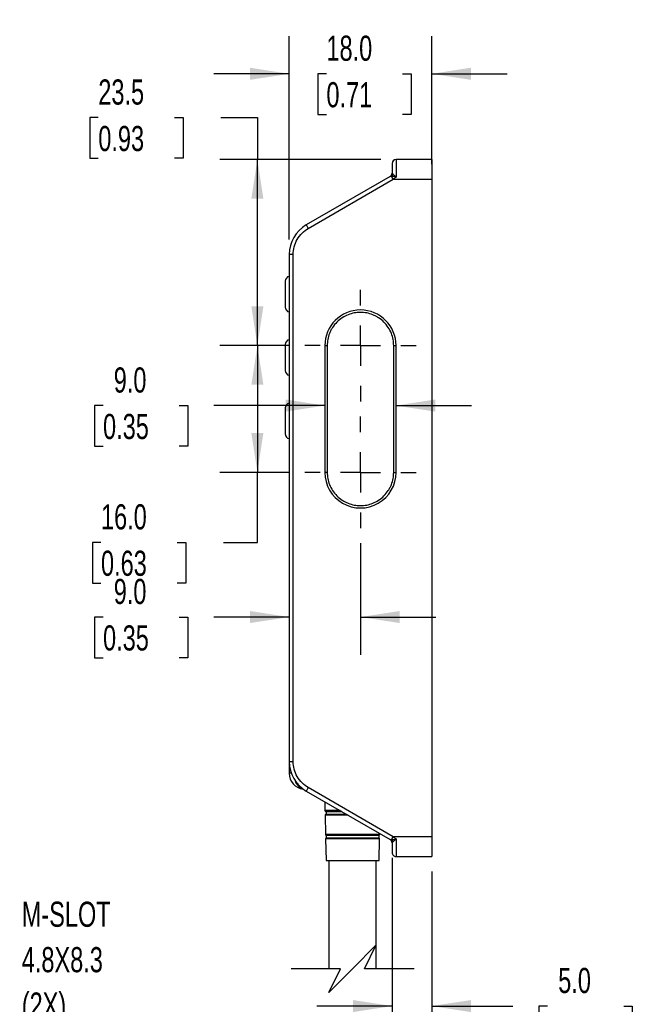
# Model space of a CAD drawing. Header units: millimetres. Extents: x 10 to 410, y 10 to 314.
# Tile 6 of 18: x 95 to 172, y 119 to 243. Entities that reach past the tile are written whole.
import ezdxf

# ---------------------------------------------------------------- set-up
doc = ezdxf.new("R2010")
doc.units = ezdxf.units.MM
doc.header["$LTSCALE"] = 1.5
doc.linetypes.add('CENTERX2', pattern=[20.32, 12.7, -2.54, 2.54, -2.54])
doc.layers.add('CENTER', color=40, linetype='CENTERX2')
doc.layers.add('DIMENSIONS', color=140, linetype='Continuous', lineweight=25)
doc.layers.add('TEXT', color=140, linetype='Continuous', lineweight=25)
doc.styles.add('SLDTEXTSTYLE0', font='TXT', dxfattribs={"width": 0.7})
doc.dimstyles.new('SLDDIMSTYLE1', dxfattribs={"dimtxt": 3.237012, "dimasz": 4.953, "dimexe": 0, "dimexo": 0.0625, "dimgap": 0.809253, "dimtad": 0, "dimtih": 1, "dimtoh": 1, "dimrnd": 1e-09, "dimzin": 4, "dimdsep": 46, "dimtxsty": 'SLDTEXTSTYLE0', "dimsah": 1, "dimcen": 0.09, "dimadec": 0, "dimazin": 1, "dimtfac": 1, "dimtofl": 0, "dimtmove": 0, "dimatfit": 3, "dimfxl": 0, "dimfrac": 2, "dimtolj": 1, "dimtzin": 12, "dimarcsym": 0})
doc.dimstyles.new('SLDDIMSTYLE2', dxfattribs={"dimtxt": 3.237012, "dimasz": 4.953, "dimexe": 0, "dimexo": 0.0625, "dimgap": 0.809253, "dimtad": 0, "dimtih": 1, "dimtoh": 1, "dimrnd": 1e-09, "dimzin": 4, "dimdsep": 46, "dimtxsty": 'SLDTEXTSTYLE0', "dimsah": 1, "dimcen": 0.09, "dimadec": 0, "dimazin": 1, "dimtfac": 1, "dimtmove": 0, "dimatfit": 0, "dimfxl": 0, "dimfrac": 2, "dimtolj": 1, "dimtzin": 12, "dimarcsym": 0})
doc.dimstyles.new('SLDDIMSTYLE4', dxfattribs={"dimtxt": 3.237012, "dimasz": 4.953, "dimexe": 0, "dimexo": 0.0625, "dimgap": 0.809253, "dimtad": 0, "dimtih": 1, "dimtoh": 1, "dimrnd": 1e-09, "dimzin": 12, "dimdsep": 46, "dimtxsty": 'SLDTEXTSTYLE0', "dimsah": 1, "dimcen": 0.09, "dimadec": 0, "dimazin": 3, "dimtfac": 1, "dimtofl": 0, "dimtmove": 0, "dimatfit": 3, "dimfxl": 0, "dimfrac": 2, "dimtolj": 1, "dimtzin": 12, "dimarcsym": 0})

# ---------------------------------------------------------------- blocks, each defined once
blk = doc.blocks.new('_D_3')
at = {"layer": 'DIMENSIONS'}
for p, q in [((68.99, 221.2), (68.99, 251.25)), ((93.99, 224.7), (93.99, 251.25)), ((68.99, 246.49), (59.47, 246.49)), ((76.67, 246.49), (75.58, 246.49)), ((75.58, 246.49), (75.58, 241.34)), ((86.29, 246.49), (87.38, 246.49)), ((87.38, 246.49), (87.38, 241.34)), ((93.99, 246.49), (103.52, 246.49)), ((75.58, 241.34), (76.67, 241.34)), ((87.38, 241.34), (86.29, 241.34))]:
    blk.add_line(p, q, dxfattribs=at)
for points in [[(68.99, 246.49), (64.04, 247.25), (64.04, 245.72)], [(93.99, 246.49), (98.94, 245.72), (98.94, 247.25)]]:
    blk.add_solid(points, dxfattribs=at)
at = {"layer": 'DIMENSIONS', "char_height": 3.175, "attachment_point": 1, "style": 'SLDTEXTSTYLE0'}
for s, insert in [('25.0', (76.67, 251.3)), ('0.98', (76.67, 245.43))]:
    blk.add_mtext(s, dxfattribs=dict(at, insert=insert))
blk = doc.blocks.new('_D_6')
at = {"layer": 'DIMENSIONS'}
for p, q in [((129.15, 215.22), (129.15, 240.89)), ((147.15, 224.7), (147.15, 240.89)), ((129.15, 236.12), (119.62, 236.12)), ((133.85, 236.12), (132.76, 236.12)), ((132.76, 236.12), (132.76, 230.98)), ((143.47, 236.12), (144.56, 236.12)), ((144.56, 236.12), (144.56, 230.98)), ((147.15, 236.12), (156.67, 236.12)), ((132.76, 230.98), (133.85, 230.98)), ((144.56, 230.98), (143.47, 230.98))]:
    blk.add_line(p, q, dxfattribs=at)
for points in [[(129.15, 236.12), (124.19, 236.89), (124.19, 235.36)], [(147.15, 236.12), (152.1, 235.36), (152.1, 236.89)]]:
    blk.add_solid(points, dxfattribs=at)
at = {"layer": 'DIMENSIONS', "char_height": 3.175, "attachment_point": 1, "style": 'SLDTEXTSTYLE0'}
for s, insert in [('18.0', (133.85, 240.94)), ('0.71', (133.85, 235.07))]:
    blk.add_mtext(s, dxfattribs=dict(at, insert=insert))
blk = doc.blocks.new('_D_7')
at = {"layer": 'DIMENSIONS'}
for p, q in [((105.64, 194.23), (104.55, 194.23)), ((104.55, 194.23), (104.55, 189.09)), ((115.26, 194.23), (116.35, 194.23)), ((116.35, 194.23), (116.35, 189.09)), ((133.65, 194.23), (119.64, 194.23)), ((142.65, 194.23), (152.17, 194.23)), ((104.55, 189.09), (105.64, 189.09)), ((116.35, 189.09), (115.26, 189.09))]:
    blk.add_line(p, q, dxfattribs=at)
for points in [[(133.65, 194.23), (128.69, 195), (128.69, 193.47)], [(142.65, 194.23), (147.6, 193.47), (147.6, 195)]]:
    blk.add_solid(points, dxfattribs=at)
at = {"layer": 'DIMENSIONS', "char_height": 3.175, "attachment_point": 1, "style": 'SLDTEXTSTYLE0'}
for s, insert in [('9.0', (106.99, 199.05)), ('0.35', (105.64, 193.18))]:
    blk.add_mtext(s, dxfattribs=dict(at, insert=insert))
blk = doc.blocks.new('_D_8')
at = {"layer": 'DIMENSIONS'}
for p, q in [((129.2, 201.8), (120.37, 201.8)), ((125.13, 201.8), (125.13, 185.8)), ((129.2, 185.8), (120.37, 185.8)), ((125.13, 176.96), (125.13, 185.8)), ((105.38, 176.96), (104.3, 176.96)), ((104.3, 176.96), (104.3, 171.81)), ((115, 176.96), (116.09, 176.96)), ((116.09, 176.96), (116.09, 171.81)), ((120.84, 176.96), (125.13, 176.96)), ((104.3, 171.81), (105.38, 171.81)), ((116.09, 171.81), (115, 171.81))]:
    blk.add_line(p, q, dxfattribs=at)
for points in [[(125.13, 201.8), (124.37, 196.85), (125.89, 196.85)], [(125.13, 185.8), (125.89, 190.75), (124.37, 190.75)]]:
    blk.add_solid(points, dxfattribs=at)
at = {"layer": 'DIMENSIONS', "char_height": 3.175, "attachment_point": 1, "style": 'SLDTEXTSTYLE0'}
for s, insert in [('16.0', (105.38, 181.77)), ('0.63', (105.38, 175.91))]:
    blk.add_mtext(s, dxfattribs=dict(at, insert=insert))
blk = doc.blocks.new('_D_9')
at = {"layer": 'DIMENSIONS'}
for p, q in [((105.04, 230.59), (103.96, 230.59)), ((103.96, 230.59), (103.96, 225.45)), ((114.66, 230.59), (115.75, 230.59)), ((115.75, 230.59), (115.75, 225.45)), ((120.5, 230.59), (125.13, 230.59)), ((125.13, 230.59), (125.13, 225.3)), ((103.96, 225.45), (105.04, 225.45)), ((115.75, 225.45), (114.66, 225.45)), ((140.74, 225.3), (120.37, 225.3)), ((125.13, 201.8), (125.13, 225.3)), ((129.2, 201.8), (120.37, 201.8))]:
    blk.add_line(p, q, dxfattribs=at)
for points in [[(125.13, 225.3), (124.37, 220.35), (125.89, 220.35)], [(125.13, 201.8), (125.89, 206.75), (124.37, 206.75)]]:
    blk.add_solid(points, dxfattribs=at)
at = {"layer": 'DIMENSIONS', "char_height": 3.175, "attachment_point": 1, "style": 'SLDTEXTSTYLE0'}
for s, insert in [('23.5', (105.04, 235.41)), ('0.93', (105.04, 229.54))]:
    blk.add_mtext(s, dxfattribs=dict(at, insert=insert))
blk = doc.blocks.new('_D_10')
at = {"layer": 'DIMENSIONS'}
for p, q in [((138.15, 176.85), (138.15, 162.77)), ((105.64, 167.53), (104.55, 167.53)), ((104.55, 167.53), (104.55, 162.38)), ((115.26, 167.53), (116.35, 167.53)), ((116.35, 167.53), (116.35, 162.38)), ((129.15, 167.53), (119.64, 167.53)), ((138.15, 167.53), (147.67, 167.53)), ((104.55, 162.38), (105.64, 162.38)), ((116.35, 162.38), (115.26, 162.38))]:
    blk.add_line(p, q, dxfattribs=at)
for points in [[(129.15, 167.53), (124.19, 168.29), (124.19, 166.77)], [(138.15, 167.53), (143.1, 166.77), (143.1, 168.29)]]:
    blk.add_solid(points, dxfattribs=at)
at = {"layer": 'DIMENSIONS', "char_height": 3.175, "attachment_point": 1, "style": 'SLDTEXTSTYLE0'}
for s, insert in [('9.0', (106.99, 172.35)), ('0.35', (105.64, 166.48))]:
    blk.add_mtext(s, dxfattribs=dict(at, insert=insert))
blk = doc.blocks.new('_D_11')
at = {"layer": 'DIMENSIONS'}
for p, q in [((142.15, 137.13), (142.15, 113.65)), ((147.15, 135.39), (147.15, 113.65)), ((142.15, 118.41), (132.63, 118.41)), ((147.15, 118.41), (157.39, 118.41)), ((161.77, 118.41), (160.69, 118.41)), ((160.69, 118.41), (160.69, 113.26)), ((171.39, 118.41), (172.48, 118.41)), ((172.48, 118.41), (172.48, 113.26)), ((160.69, 113.26), (161.77, 113.26)), ((172.48, 113.26), (171.39, 113.26))]:
    blk.add_line(p, q, dxfattribs=at)
for points in [[(142.15, 118.41), (137.2, 119.17), (137.2, 117.65)], [(147.15, 118.41), (152.1, 117.65), (152.1, 119.17)]]:
    blk.add_solid(points, dxfattribs=at)
at = {"layer": 'DIMENSIONS', "char_height": 3.175, "attachment_point": 1, "style": 'SLDTEXTSTYLE0'}
for s, insert in [('5.0', (163.12, 123.23)), ('0.20', (161.77, 117.36))]:
    blk.add_mtext(s, dxfattribs=dict(at, insert=insert))
blk = doc.blocks.new('SW_CENTERMARKSYMBOL_5')
at = {"layer": 'CENTER', "color": 0}
for p, q in [((0, 5.08), (0, 7.04)), ((0, 0), (0, 2.54)), ((-5.08, 0), (-7.04, 0)), ((0, 0), (-2.54, 0)), ((0, 0), (0, -2.54)), ((0, 0), (2.54, 0)), ((5.08, 0), (7.04, 0)), ((0, -5.08), (0, -7.04))]:
    blk.add_line(p, q, dxfattribs=at)
blk = doc.blocks.new('SW_CENTERMARKSYMBOL_6')
at = {"layer": 'CENTER', "color": 0}
for p, q in [((0, 5.08), (0, 7.04)), ((0, 0), (0, 2.54)), ((-5.08, 0), (-7.04, 0)), ((0, 0), (-2.54, 0)), ((0, 0), (0, -2.54)), ((0, 0), (2.54, 0)), ((5.08, 0), (7.04, 0)), ((0, -5.08), (0, -7.04))]:
    blk.add_line(p, q, dxfattribs=at)

msp = doc.modelspace()

# ---------------------------------------------------------------- linework, layer by layer
for p, q in [((142.647054, 225.299355), (142.647054, 223.06351)), ((147.147054, 225.299355), (142.647054, 225.299355)), ((147.147054, 225.299355), (147.147054, 222.799353)), ((142.147054, 224.799354), (142.147054, 223.588031)), ((141.90873, 223.161757), (131.297053, 217.035103)), ((131.547053, 216.602091), (142.281028, 222.799353)), ((142.147054, 223.588031), (142.152892, 223.566618)), ((142.647054, 223.06351), (142.281028, 222.799353)), ((142.281028, 222.799353), (147.147054, 222.799353)), ((147.147054, 222.799353), (147.147054, 139.799354)), ((129.147053, 213.311195), (129.147053, 149.287513)), ((129.647053, 213.311195), (129.147053, 213.311195)), ((129.647053, 149.287513), (129.647053, 213.311195)), ((128.647053, 209.949355), (128.647053, 206.649355)), ((128.647053, 201.949287), (128.647053, 198.649417)), ((133.647054, 201.799355), (133.647054, 185.799355)), ((133.647054, 201.799355), (133.947054, 201.799355)), ((133.947054, 201.799355), (133.947054, 185.799355)), ((142.347054, 185.799355), (142.347054, 201.799355)), ((142.347054, 201.799355), (142.647054, 201.799355)), ((142.647054, 185.799355), (142.647054, 201.799355)), ((128.647053, 193.94872), (128.647053, 192.345118)), ((128.647053, 192.345118), (128.647053, 190.649988)), ((133.947054, 185.799355), (133.647054, 185.799355)), ((142.347054, 185.799355), (142.647054, 185.799355)), ((129.147053, 149.287513), (129.647053, 149.287513)), ((129.147053, 149.287513), (129.147053, 147.799354)), ((129.412777, 147.799354), (129.147053, 147.799354)), ((131.297053, 145.563604), (141.90873, 139.436951)), ((142.281028, 139.799354), (131.547053, 145.996617)), ((133.637636, 144.212268), (133.661879, 143.084969)), ((135.590176, 143.084969), (133.661879, 143.084969)), ((133.733588, 142.991196), (135.752594, 142.991196)), ((133.674172, 142.513351), (133.726457, 140.082093)), ((136.580248, 142.513351), (133.674172, 142.513351)), ((136.412641, 142.610118), (133.741784, 142.610118)), ((133.797053, 142.959354), (133.797053, 142.639354)), ((135.807748, 142.959354), (133.797053, 142.959354)), ((133.797053, 142.639354), (136.362004, 142.639354)), ((140.56765, 140.082093), (133.726457, 140.082093)), ((133.738618, 139.51662), (133.797053, 136.799354)), ((140.555489, 139.51662), (133.738618, 139.51662)), ((133.795097, 139.989279), (140.499011, 139.989279)), ((133.797053, 139.988623), (133.797053, 139.609733)), ((140.497054, 139.988623), (133.797053, 139.988623)), ((140.497054, 139.609733), (133.797053, 139.609733)), ((140.497054, 139.609733), (140.497054, 139.988623)), ((140.497054, 136.799354), (140.555489, 139.51662)), ((140.56765, 140.082093), (140.570393, 140.209639)), ((142.281028, 139.799354), (142.647054, 139.535198)), ((147.147054, 139.799354), (142.281028, 139.799354)), ((142.647054, 139.535198), (142.647054, 137.299353)), ((147.147054, 139.799354), (147.147054, 137.299353)), ((142.152892, 139.032092), (142.147054, 139.010679)), ((142.147054, 139.010679), (142.147054, 137.799354)), ((133.797053, 136.799354), (140.497054, 136.799354)), ((134.147053, 136.799354), (134.147053, 123.132348)), ((140.147054, 123.132348), (140.147054, 136.799354)), ((142.647054, 137.299353), (147.147054, 137.299353))]:
    msp.add_line(p, q)
at = {"flags": 128}
for points in [[(142.281028, 222.799353), (142.247684, 222.857106), (142.214935, 222.913831), (142.183368, 222.968507), (142.153546, 223.020159), (142.126002, 223.067868), (142.101227, 223.110776), (142.079666, 223.148122), (142.061703, 223.179236)], [(131.297053, 217.035103), (131.301857, 217.026785), (131.316084, 217.002142), (131.339186, 216.962129), (131.370277, 216.908276), (131.408161, 216.842659), (131.451383, 216.767799), (131.498281, 216.686569), (131.547053, 216.602091)], [(131.547053, 145.996617), (131.498281, 145.91214), (131.451383, 145.830911), (131.408161, 145.756047), (131.370277, 145.69043), (131.339186, 145.636581), (131.316084, 145.596566), (131.301857, 145.571925), (131.297053, 145.563604)], [(142.061703, 139.419472), (142.079666, 139.450585), (142.101227, 139.48793), (142.126002, 139.530839), (142.153546, 139.578547), (142.183368, 139.630202), (142.214935, 139.684878), (142.247684, 139.741599), (142.281028, 139.799354)]]:
    msp.add_lwpolyline(points, dxfattribs=at)
for centre, radius, start, end in [((142.647057, 224.799351), 0.500004, 90.00040982, 179.99969691), ((141.647055, 223.58803), 0.499998, 299.99988943, 0.00011862), ((141.662091, 223.586553), 0.491205, 300.13962444, 357.67399375), ((141.675794, 223.623978), 0.58883, 310.94868233, 345.05863052), ((133.447054, 213.311194), 4.300001, 120.00000393, 179.99998079), ((129.247054, 209.949353), 0.600001, 99.59412944, 179.99973123), ((129.247054, 206.649355), 0.600001, 179.99991304, 260.40587056), ((138.147054, 201.799353), 4.5, 0.00002668, 179.99997332), ((129.247046, 201.949358), 0.599993, 99.593502, 180.00035867), ((129.247054, 198.649353), 0.600001, 179.99991304, 260.40587056), ((129.247054, 193.949354), 0.600001, 99.59412944, 180.00008696), ((129.247054, 190.649354), 0.600001, 180.0000909, 260.40587056), ((138.147054, 185.799353), 4.5, 179.99997925, 0.00002075), ((133.447054, 149.287514), 4.300001, 180.0000068, 239.99999607), ((131.147057, 147.799356), 2.000004, 180.00006427, 263.29975909), ((131.388797, 147.305368), 1.555218, 196.73184624, 251.10984723), ((131.474927, 147.252458), 1.513313, 208.15927322, 243.64033997), ((133.761858, 143.087119), 0.100002, 181.23203929, 253.57924426), ((133.677072, 142.799384), 0.199965, 53.12925248, 73.5826853), ((133.774148, 142.515501), 0.099999, 108.88357887, 181.23155201), ((133.677066, 142.799325), 0.19997, 288.88306116, 306.87194979), ((133.826433, 140.084242), 0.1, 181.2314907, 251.73763768), ((133.838594, 139.51877), 0.1, 114.54504005, 181.23220919), ((133.714055, 139.744173), 0.258156, 71.24610031, 71.70410963), ((140.581559, 139.739645), 0.262928, 108.29796922, 108.74771357), ((140.455514, 139.518771), 0.099999, 358.76741351, 65.45533725), ((140.467673, 140.084242), 0.1, 288.26258436, 358.76847309), ((141.647055, 139.01068), 0.499998, 359.99988138, 60.00011057), ((141.662095, 139.012156), 0.491202, 2.32598312, 59.86063184), ((141.675816, 138.974745), 0.588805, 14.94036345, 49.05199627), ((142.647054, 137.799354), 0.5, 179.99993872, 269.99995455)]:
    msp.add_arc(centre, radius, start, end)
for points, knots in [([(142.061703, 223.179236), (142.02884, 223.180826), (141.976631, 223.183352), (141.927088, 223.167595), (141.90873, 223.161757)], [0, 0, 0, 0, 0.6294445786, 1, 1, 1, 1]), ([(142.647054, 223.06351), (142.541429, 223.090998), (142.388907, 223.130692), (142.192916, 223.167642), (142.103165, 223.175572), (142.061703, 223.179236)], [0, 0, 0, 0, 0.5478740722, 0.7911334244, 1, 1, 1, 1]), ([(142.152892, 223.566618), (142.162435, 223.556404), (142.192418, 223.524315), (142.223516, 223.493301), (142.244716, 223.472159)], [0, 0, 0, 0, 0.3183003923, 1, 1, 1, 1]), ([(142.244716, 223.472159), (142.288835, 223.427548), (142.371877, 223.343577), (142.506989, 223.208344), (142.596263, 223.116031), (142.647054, 223.06351)], [0, 0, 0, 0, 0.3282238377, 0.6177982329, 1, 1, 1, 1]), ([(129.647053, 213.311195), (129.67131, 213.637222), (129.72068, 214.300777), (130.121765, 215.231051), (130.726862, 216.043539), (131.276834, 216.418071), (131.547053, 216.602091)], [0, 0, 0, 0, 0.2456667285, 0.4999997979, 0.7543333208, 1, 1, 1, 1]), ([(138.147054, 205.999352), (137.883159, 205.985288), (137.355282, 205.957156), (136.573756, 205.720186), (135.827697, 205.336574), (135.156053, 204.790296), (134.700053, 204.228688), (134.411214, 203.734755), (134.185736, 203.236848), (133.988963, 202.591167), (133.961025, 202.063322), (133.947054, 201.799355)], [0, 0, 0, 0, 0.1199708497, 0.2399814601, 0.3685844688, 0.4999169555, 0.6312489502, 0.6955933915, 0.7600173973, 0.8799886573, 1, 1, 1, 1]), ([(142.347054, 201.799355), (142.332989, 202.06325), (142.304855, 202.591126), (142.067885, 203.372652), (141.684273, 204.11871), (141.137996, 204.790355), (140.576388, 205.246355), (140.082455, 205.535194), (139.584548, 205.760672), (138.938866, 205.957446), (138.41102, 205.985382), (138.147054, 205.999352)], [0, 0, 0, 0, 0.1199708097, 0.2399811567, 0.3685844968, 0.499916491, 0.6312489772, 0.6955930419, 0.7600170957, 0.8799887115, 1, 1, 1, 1]), ([(133.947054, 185.799355), (133.961118, 185.535459), (133.989253, 185.007582), (134.226221, 184.226057), (134.609836, 183.479989), (135.156109, 182.808385), (135.71772, 182.352255), (136.211652, 182.063685), (136.709516, 181.83716), (137.355208, 181.647957), (138.146859, 181.575041), (138.938792, 181.648003), (139.720307, 181.876631), (140.466409, 182.262665), (141.138056, 182.808263), (141.594053, 183.370037), (141.882893, 183.863948), (142.108371, 184.361861), (142.305144, 185.007541), (142.333082, 185.535388), (142.347054, 185.799355)], [0, 0, 0, 0, 0.0599855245, 0.1199908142, 0.1842923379, 0.2499584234, 0.3156244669, 0.3477965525, 0.380008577, 0.4399839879, 0.4999996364, 0.5599750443, 0.6199907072, 0.6842922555, 0.749958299, 0.8156243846, 0.8477964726, 0.8800084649, 0.9399943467, 1, 1, 1, 1]), ([(131.547053, 145.996617), (131.276834, 146.180638), (130.726863, 146.55517), (130.121764, 147.367657), (129.72068, 148.297931), (129.67131, 148.961486), (129.647053, 149.287513)], [0, 0, 0, 0, 0.2456669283, 0.5000000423, 0.7543330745, 1, 1, 1, 1]), ([(141.90873, 139.436951), (141.927088, 139.431113), (141.976631, 139.415359), (142.02884, 139.417883), (142.061703, 139.419472)], [0, 0, 0, 0, 0.37055333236, 1, 1, 1, 1]), ([(142.061703, 139.419472), (142.103165, 139.423136), (142.192916, 139.431068), (142.388908, 139.468014), (142.54143, 139.507708), (142.647054, 139.535198)], [0, 0, 0, 0, 0.2088669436, 0.4521258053, 1, 1, 1, 1]), ([(142.647054, 139.535198), (142.596263, 139.482677), (142.50699, 139.390363), (142.371876, 139.255132), (142.288834, 139.17116), (142.244716, 139.126547)], [0, 0, 0, 0, 0.3822008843, 0.6717723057, 1, 1, 1, 1]), ([(142.244716, 139.126547), (142.223516, 139.105406), (142.192418, 139.074394), (142.162435, 139.042306), (142.152892, 139.032092)], [0, 0, 0, 0, 0.6816932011, 1, 1, 1, 1])]:
    msp.add_open_spline(points, degree=3, knots=knots)
at = {"layer": 'DIMENSIONS', "color": 140}
for p, q in [((140.147054, 126.132349), (137.147054, 123.132349)), ((138.647054, 123.132349), (140.147054, 126.132349)), ((135.647054, 123.132349), (129.384554, 123.132349)), ((137.147054, 123.132349), (134.147054, 120.132349)), ((134.147054, 120.132349), (135.647054, 123.132349)), ((144.909554, 123.132349), (138.647054, 123.132349))]:
    msp.add_line(p, q, dxfattribs=at)

# ---------------------------------------------------------------- block references
at = {"layer": 'CENTER'}
for name, p in [('SW_CENTERMARKSYMBOL_5', (138.147054, 201.799355)), ('SW_CENTERMARKSYMBOL_6', (138.147054, 185.799355))]:
    msp.add_blockref(name, p, dxfattribs=at)

# ---------------------------------------------------------------- texts
at = {"layer": 'TEXT', "char_height": 3.175, "attachment_point": 1, "style": 'SLDTEXTSTYLE0'}
for s, insert in [('M-SLOT', (95.375387, 131.591647)), ('4.8X8.3', (95.375387, 125.858314)), ('(2X)', (95.375387, 120.12498))]:
    msp.add_mtext(s, dxfattribs=dict(at, insert=insert))

# ---------------------------------------------------------------- dimensions: what is measured, and where the dimension line sits
at = {"layer": 'DIMENSIONS'}
for base, p1, p2, angle, dimstyle, picture, middle in [((93.990622, 246.485951), (68.990622, 219.299354), (93.990622, 222.799354), 0, 'SLDDIMSTYLE2', '_D_3', (81.479303, 246.485951)), ((125.128483, 225.299354), (131.107054, 201.799354), (142.647054, 225.299354), 90, 'SLDDIMSTYLE4', '_D_9', (125.128483, 230.594878)), ((125.128483, 185.799354), (131.107054, 201.799354), (131.107054, 185.799354), 90, 'SLDDIMSTYLE1', '_D_8', (125.128483, 176.957358)), ((147.147054, 118.408193), (142.152892, 139.032091), (147.147054, 137.299354), 0, 'SLDDIMSTYLE2', '_D_11', (166.581899, 118.408193))]:
    dim = msp.add_linear_dim(base=base, p1=p1, p2=p2, angle=angle, dimstyle=dimstyle, dxfattribs=at)
    dim.commit()
    dim.dimension.update_dxf_attribs({"geometry": picture, "text_midpoint": middle, "dimtype": 160})
for base, p1, p2, picture, middle in [((147.147054, 236.12334), (129.147054, 213.311194), (147.147054, 222.799354), '_D_6', (138.659726, 236.12334)), ((133.647054, 194.234285), (142.647054, 201.799354), (133.647054, 201.799354), '_D_7', (110.44874, 194.234285)), ((129.147054, 167.528458), (138.147054, 178.759354), (129.147054, 149.287513), '_D_10', (110.44874, 167.528458))]:
    dim = msp.add_linear_dim(base=base, p1=p1, p2=p2, dimstyle='SLDDIMSTYLE2', dxfattribs=at)
    dim.commit()
    dim.dimension.update_dxf_attribs({"geometry": picture, "text_midpoint": middle, "dimtype": 160})

doc.saveas('drawing.dxf')
